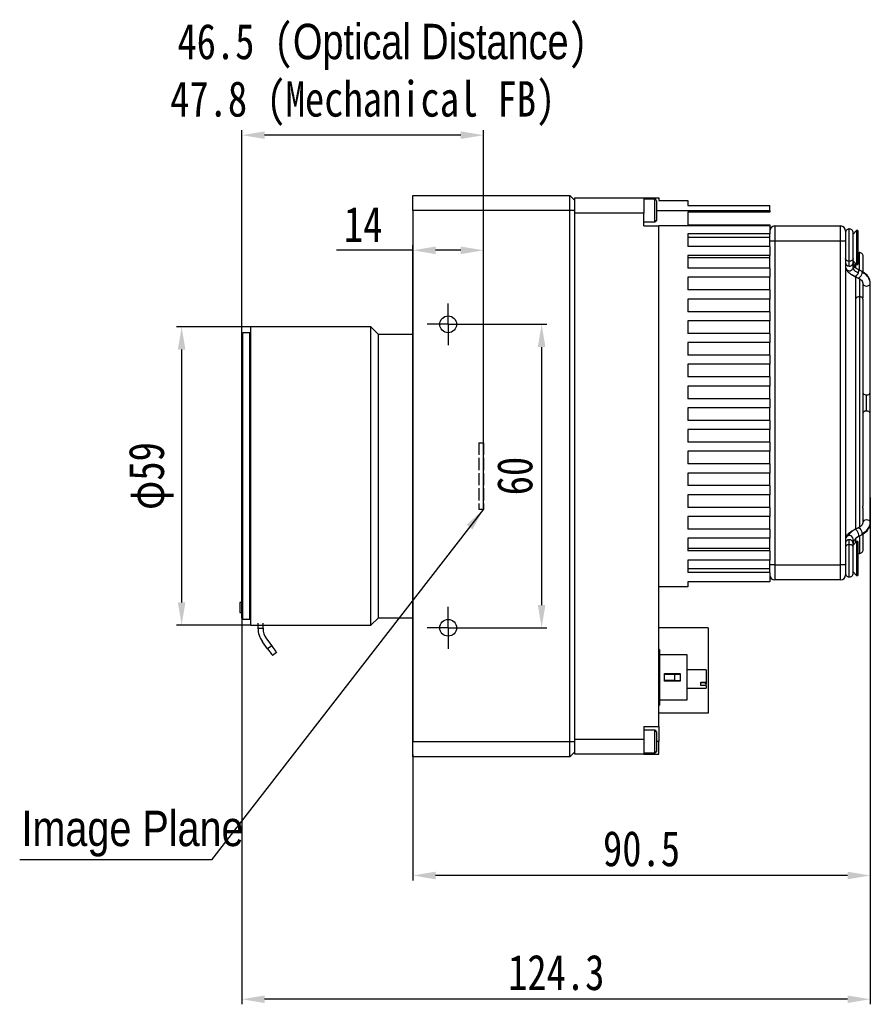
# Model space of a CAD drawing. Header units: millimetres. Extents: x 0 to 12287, y 0 to 1613.
# Tile 4 of 7: x 11887 to 12055, y 1218 to 1413. Entities that reach past the tile are written whole.
import ezdxf

# ---------------------------------------------------------------- set-up
doc = ezdxf.new("R2010")
doc.units = ezdxf.units.MM
for name, pattern in [('ACAD_ISO02W100', [15, 12, -3]), ('CENTER', [50.8, 31.75, -6.35, 6.35, -6.35]), ('CENTER2', [28.575, 19.05, -3.175, 3.175, -3.175])]:
    doc.linetypes.add(name, pattern=pattern)
doc.layers.add('10', color=7, linetype='Continuous')
for name, color, linetype, lineweight in [('粗实线', 7, 'Continuous', 50), ('细实线', 3, 'Continuous', 25), ('细点画线', 1, 'CENTER2', 25), ('细虚线', 2, 'ACAD_ISO02W100', 25)]:
    doc.layers.add(name, color=color, linetype=linetype, lineweight=lineweight)
doc.styles.add('iTek', font='txt', dxfattribs={"width": 0.8, "height": 7})
doc.dimstyles.new('iTek', dxfattribs={"dimscale": 0, "dimtxt": 7, "dimasz": 4.5, "dimexe": 1, "dimexo": 0, "dimgap": 1.5, "dimtad": 1, "dimtoh": 1, "dimdsep": 46, "dimtxsty": 'iTek', "dimcen": 4, "dimclrd": 256, "dimclre": 256, "dimclrt": 256, "dimazin": 2, "dimtfac": 1, "dimtmove": 0, "dimatfit": 3, "dimfxl": 1, "dimlwd": -1, "dimlwe": -1, "dimarcsym": 0})

# ---------------------------------------------------------------- blocks, each defined once
blk = doc.blocks.new('SW_CENTERMARKSYMBOL_1')
at = {"layer": '10', "color": 0}
for p, q in [((0, 2.5), (0, 4.15)), ((0, 0), (0, 2.5)), ((-2.5, 0), (-4.15, 0)), ((0, 0), (-2.5, 0)), ((0, 0), (0, -2.5)), ((0, 0), (2.5, 0)), ((2.5, 0), (4.15, 0)), ((0, -2.5), (0, -4.15))]:
    blk.add_line(p, q, dxfattribs=at)
blk = doc.blocks.new('*D87')
at = {"layer": 'Defpoints', "color": 0, "linetype": 'CENTER'}
for p in [(11932.69, 1351.78), (11918.98, 1292.78), (11932.69, 1292.78)]:
    blk.add_point(p, dxfattribs=at)
at = {"layer": '细实线'}
for p, q in [((11932.69, 1351.78), (11917.98, 1351.78)), ((11918.98, 1347.28), (11918.98, 1297.28)), ((11932.69, 1292.78), (11917.98, 1292.78))]:
    blk.add_line(p, q, dxfattribs=at)
at = {"layer": '细实线', "linetype": 'CENTER'}
for points in [[(11918.23, 1347.28), (11919.73, 1347.28), (11918.98, 1351.78)], [(11918.23, 1297.28), (11919.73, 1297.28), (11918.98, 1292.78)]]:
    blk.add_solid(points, dxfattribs=at)
at = {"layer": '细实线', "linetype": 'CENTER', "insert": (11912.95, 1322.28), "char_height": 7, "attachment_point": 5, "rotation": 90, "style": 'iTek'}
blk.add_mtext('φ59', dxfattribs=at)
blk = doc.blocks.new('*D88')
at = {"layer": 'Defpoints', "color": 0, "linetype": 'CENTER'}
for p in [(12055.2, 1313.21), (11930.9, 1294.15), (11930.9, 1218.83)]:
    blk.add_point(p, dxfattribs=at)
at = {"layer": '细实线'}
for p, q in [((12055.2, 1313.21), (12055.2, 1217.83)), ((11930.9, 1294.15), (11930.9, 1217.83)), ((12050.7, 1218.83), (11935.4, 1218.83))]:
    blk.add_line(p, q, dxfattribs=at)
at = {"layer": '细实线', "linetype": 'CENTER'}
for points in [[(11935.4, 1219.58), (11935.4, 1218.08), (11930.9, 1218.83)], [(12050.7, 1219.58), (12050.7, 1218.08), (12055.2, 1218.83)]]:
    blk.add_solid(points, dxfattribs=at)
at = {"layer": '细实线', "linetype": 'CENTER', "insert": (11993.08, 1224.09), "char_height": 7, "attachment_point": 5, "style": 'iTek'}
blk.add_mtext('124.3', dxfattribs=at)
blk = doc.blocks.new('*D89')
at = {"layer": 'Defpoints', "color": 0, "linetype": 'CENTER'}
for p in [(12055.2, 1318.02), (11964.7, 1267.23), (11964.7, 1243.3)]:
    blk.add_point(p, dxfattribs=at)
at = {"layer": '细实线'}
for p, q in [((12055.2, 1318.02), (12055.2, 1242.3)), ((11964.7, 1267.23), (11964.7, 1242.3)), ((12050.7, 1243.3), (11969.2, 1243.3))]:
    blk.add_line(p, q, dxfattribs=at)
at = {"layer": '细实线', "linetype": 'CENTER'}
for points in [[(11969.2, 1244.05), (11969.2, 1242.55), (11964.7, 1243.3)], [(12050.7, 1244.05), (12050.7, 1242.55), (12055.2, 1243.3)]]:
    blk.add_solid(points, dxfattribs=at)
at = {"layer": '细实线', "linetype": 'CENTER', "insert": (12009.95, 1248.57), "char_height": 7, "attachment_point": 5, "style": 'iTek'}
blk.add_mtext('90.5', dxfattribs=at)
blk = doc.blocks.new('*D90')
at = {"layer": 'Defpoints', "color": 0, "linetype": 'CENTER'}
for p in [(11964.7, 1366.91), (11978.7, 1315.73), (11964.7, 1266.78)]:
    blk.add_point(p, dxfattribs=at)
at = {"layer": '细实线'}
for p, q in [((11964.7, 1366.91), (11949.59, 1366.91)), ((11964.7, 1266.78), (11964.7, 1367.91)), ((11974.2, 1366.91), (11969.2, 1366.91)), ((11978.7, 1315.73), (11978.7, 1367.91))]:
    blk.add_line(p, q, dxfattribs=at)
at = {"layer": '细实线', "linetype": 'CENTER'}
for points in [[(11969.2, 1367.66), (11969.2, 1366.16), (11964.7, 1366.91)], [(11974.2, 1367.66), (11974.2, 1366.16), (11978.7, 1366.91)]]:
    blk.add_solid(points, dxfattribs=at)
at = {"layer": '细实线', "linetype": 'CENTER', "insert": (11954.9, 1372.03), "char_height": 7, "attachment_point": 5, "style": 'iTek'}
blk.add_mtext('14', dxfattribs=at)
blk = doc.blocks.new('*D83')
at = {"layer": 'Defpoints', "color": 0, "linetype": 'CENTER'}
for p in [(11930.9, 1389.68), (11978.7, 1315.73), (11930.9, 1294.15)]:
    blk.add_point(p, dxfattribs=at)
at = {"layer": '细实线'}
for p, q in [((11930.9, 1294.15), (11930.9, 1390.68)), ((11978.7, 1315.73), (11978.7, 1390.68)), ((11974.2, 1389.68), (11935.4, 1389.68))]:
    blk.add_line(p, q, dxfattribs=at)
at = {"layer": '细实线', "linetype": 'CENTER'}
for points in [[(11935.4, 1390.43), (11935.4, 1388.93), (11930.9, 1389.68)], [(11974.2, 1390.43), (11974.2, 1388.93), (11978.7, 1389.68)]]:
    blk.add_solid(points, dxfattribs=at)
at = {"layer": '细实线', "linetype": 'CENTER', "insert": (11954.8, 1395.92), "char_height": 7, "attachment_point": 5, "style": 'iTek'}
blk.add_mtext('47.8 (Mechanical FB)', dxfattribs=at)
blk = doc.blocks.new('*D108')
at = {"layer": 'Defpoints', "color": 0, "linetype": 'CENTER'}
for p in [(11971.7, 1352.28), (11971.7, 1292.28), (11990.19, 1292.28)]:
    blk.add_point(p, dxfattribs=at)
at = {"layer": '细实线'}
for p, q in [((11971.7, 1352.28), (11991.19, 1352.28)), ((11990.19, 1347.78), (11990.19, 1296.78)), ((11971.7, 1292.28), (11991.19, 1292.28))]:
    blk.add_line(p, q, dxfattribs=at)
at = {"layer": '细实线', "linetype": 'CENTER'}
for points in [[(11989.44, 1347.78), (11990.94, 1347.78), (11990.19, 1352.28)], [(11989.44, 1296.78), (11990.94, 1296.78), (11990.19, 1292.28)]]:
    blk.add_solid(points, dxfattribs=at)
at = {"layer": '细实线', "linetype": 'CENTER', "insert": (11984.91, 1322.28), "char_height": 7, "attachment_point": 5, "rotation": 90, "style": 'iTek'}
blk.add_mtext('60', dxfattribs=at)

msp = doc.modelspace()

# ---------------------------------------------------------------- linework, layer by layer
at = {"layer": '粗实线', "lineweight": 30}
for p, q in [((11964.701, 1377.777), (11995.751, 1377.777)), ((11964.701, 1374.777), (11964.701, 1377.777)), ((11995.751, 1374.777), (11995.751, 1377.777)), ((11996.751, 1376.777), (11995.751, 1377.777)), ((11996.751, 1377.277), (12010.401, 1377.277)), ((11996.751, 1374.277), (11996.751, 1377.277)), ((12010.401, 1377.277), (12010.401, 1374.277)), ((12010.401, 1377.277), (12013.401, 1377.277)), ((12012.589, 1377.027), (12010.401, 1377.027)), ((12012.589, 1372.527), (12012.589, 1377.027)), ((12012.901, 1376.714), (12012.901, 1372.839)), ((12013.401, 1377.277), (12013.401, 1376.777)), ((12013.401, 1376.777), (12019.101, 1376.777)), ((12019.101, 1376.777), (12019.101, 1375.777)), ((11964.701, 1374.777), (11964.701, 1269.777)), ((11995.751, 1374.777), (11964.701, 1374.777)), ((11995.751, 1269.777), (11995.751, 1374.777)), ((11996.751, 1374.777), (11995.751, 1374.777)), ((12012.901, 1374.777), (12035.301, 1374.777)), ((12019.101, 1375.777), (12035.301, 1375.777)), ((12035.301, 1374.477), (12019.101, 1374.477)), ((12019.101, 1374.477), (12019.101, 1371.977)), ((12035.301, 1374.777), (12035.301, 1375.777)), ((12035.301, 1374.777), (12035.301, 1374.477)), ((12010.401, 1374.277), (11996.751, 1374.277)), ((11996.751, 1270.277), (11996.751, 1374.277)), ((12010.401, 1371.777), (12010.401, 1374.277)), ((12010.401, 1372.527), (12012.589, 1372.527)), ((12010.401, 1371.777), (12013.401, 1371.777)), ((12013.401, 1272.777), (12013.401, 1371.777)), ((12035.301, 1371.777), (12013.401, 1371.777)), ((12019.101, 1371.977), (12035.301, 1371.977)), ((12035.301, 1371.977), (12035.301, 1371.777)), ((12035.301, 1371.777), (12035.301, 1370.177)), ((12036.301, 1371.727), (12036.301, 1368.727)), ((12036.301, 1371.727), (12049.301, 1371.727)), ((12049.301, 1368.727), (12049.301, 1371.727)), ((12050.301, 1370.727), (12050.301, 1368.727)), ((12051.051, 1364.732), (12051.051, 1371.133)), ((12052.501, 1370.827), (12051.801, 1370.127)), ((12052.701, 1370.827), (12052.501, 1370.827)), ((12052.501, 1370.827), (12052.501, 1364.901)), ((12052.701, 1370.827), (12052.701, 1364.901)), ((12035.301, 1370.177), (12019.101, 1370.177)), ((12019.101, 1370.177), (12019.101, 1367.677)), ((12035.301, 1369.477), (12019.101, 1369.477)), ((12035.301, 1368.727), (12035.301, 1370.177)), ((12035.301, 1367.677), (12035.301, 1368.727)), ((12036.301, 1368.727), (12035.301, 1368.727)), ((12049.301, 1368.727), (12036.301, 1368.727)), ((12036.301, 1368.727), (12036.301, 1304.727)), ((12049.301, 1304.727), (12049.301, 1368.727)), ((12050.301, 1368.727), (12049.301, 1368.727)), ((12050.301, 1368.727), (12050.301, 1304.727)), ((12051.801, 1365.261), (12051.801, 1370.383)), ((12035.301, 1367.677), (12019.101, 1367.677)), ((12035.301, 1367.677), (12035.301, 1365.877)), ((12035.301, 1365.877), (12019.101, 1365.877)), ((12019.101, 1365.877), (12019.101, 1363.377)), ((12019.101, 1365.477), (12035.301, 1365.477)), ((12035.301, 1363.377), (12035.301, 1365.877)), ((12051.801, 1364.827), (12052.501, 1364.127)), ((12052.501, 1364.901), (12052.501, 1364.127)), ((12052.701, 1364.901), (12052.701, 1364.127)), ((12053.051, 1362.996), (12053.051, 1366.477)), ((12053.801, 1362.574), (12053.801, 1365.727)), ((12035.301, 1363.377), (12019.101, 1363.377)), ((12035.301, 1363.377), (12035.301, 1361.577)), ((12051.801, 1363.593), (12051.76, 1363.356)), ((12051.801, 1363.593), (12051.801, 1364.486)), ((12052.301, 1364.327), (12052.301, 1363.493)), ((12052.501, 1364.127), (12052.701, 1364.127)), ((12053.49, 1362.782), (12052.818, 1363.111)), ((12035.301, 1361.577), (12019.101, 1361.577)), ((12019.101, 1361.577), (12019.101, 1359.077)), ((12035.301, 1359.077), (12035.301, 1361.577)), ((12052.158, 1361.764), (12052.83, 1361.435)), ((12052.301, 1361.694), (12052.301, 1357.232)), ((12053.051, 1361.305), (12053.051, 1357.763)), ((12035.301, 1359.077), (12019.101, 1359.077)), ((12035.301, 1359.077), (12035.301, 1357.277)), ((12053.701, 1360.364), (12053.701, 1357.497)), ((12053.701, 1360.364), (12053.716, 1360.261)), ((12055.201, 1360.364), (12055.201, 1360.365)), ((12055.201, 1338.848), (12055.201, 1360.364)), ((12035.301, 1357.277), (12019.101, 1357.277)), ((12019.101, 1357.277), (12019.101, 1354.777)), ((12035.301, 1354.777), (12035.301, 1357.277)), ((12052.301, 1357.232), (12052.301, 1311.76)), ((12053.051, 1357.763), (12053.051, 1312.112)), ((12053.801, 1316.485), (12053.801, 1356.968)), ((12035.301, 1354.777), (12019.101, 1354.777)), ((12035.301, 1354.777), (12035.301, 1352.977)), ((11956.401, 1351.777), (11932.691, 1351.777)), ((11932.691, 1322.277), (11932.691, 1351.777)), ((11957.901, 1350.277), (11956.401, 1351.777)), ((11956.401, 1322.277), (11956.401, 1351.777)), ((12035.301, 1352.977), (12019.101, 1352.977)), ((12019.101, 1352.977), (12019.101, 1350.477)), ((12035.301, 1350.477), (12035.301, 1352.977)), ((11931.101, 1350.602), (11930.901, 1350.402)), ((11930.901, 1294.152), (11930.901, 1350.402)), ((11932.491, 1350.602), (11931.101, 1350.602)), ((11931.101, 1293.952), (11931.101, 1350.602)), ((11932.691, 1350.402), (11932.491, 1350.602)), ((11932.491, 1293.952), (11932.491, 1350.602)), ((11964.701, 1350.277), (11957.901, 1350.277)), ((11957.901, 1322.277), (11957.901, 1350.277)), ((12035.301, 1350.477), (12019.101, 1350.477)), ((12035.301, 1350.477), (12035.301, 1348.677)), ((12035.301, 1348.677), (12019.101, 1348.677)), ((12019.101, 1348.677), (12019.101, 1346.177)), ((12035.301, 1346.177), (12035.301, 1348.677)), ((12035.301, 1346.177), (12019.101, 1346.177)), ((12035.301, 1346.177), (12035.301, 1344.377)), ((12035.301, 1344.377), (12019.101, 1344.377)), ((12019.101, 1344.377), (12019.101, 1341.877)), ((12035.301, 1341.877), (12035.301, 1344.377)), ((12035.301, 1341.877), (12019.101, 1341.877)), ((12035.301, 1341.877), (12035.301, 1340.077)), ((12035.301, 1340.077), (12019.101, 1340.077)), ((12019.101, 1340.077), (12019.101, 1337.577)), ((12035.301, 1337.577), (12035.301, 1340.077)), ((12035.301, 1337.577), (12019.101, 1337.577)), ((12035.301, 1337.577), (12035.301, 1335.777)), ((12054.451, 1335.136), (12054.451, 1338.318)), ((12035.301, 1335.777), (12019.101, 1335.777)), ((12019.101, 1335.777), (12019.101, 1333.277)), ((12035.301, 1333.277), (12035.301, 1335.777)), ((12055.201, 1313.089), (12055.201, 1334.605)), ((12035.301, 1333.277), (12019.101, 1333.277)), ((12035.301, 1333.277), (12035.301, 1331.477)), ((12035.301, 1331.477), (12019.101, 1331.477)), ((12019.101, 1331.477), (12019.101, 1328.977)), ((12035.301, 1328.977), (12035.301, 1331.477)), ((12035.301, 1328.977), (12019.101, 1328.977)), ((12035.301, 1328.977), (12035.301, 1327.177)), ((12035.301, 1327.177), (12019.101, 1327.177)), ((12019.101, 1327.177), (12019.101, 1324.677)), ((12035.301, 1324.677), (12035.301, 1327.177)), ((12035.301, 1324.677), (12019.101, 1324.677)), ((12035.301, 1324.677), (12035.301, 1322.877)), ((11932.691, 1292.777), (11932.691, 1322.277)), ((11956.401, 1292.777), (11956.401, 1322.277)), ((11957.901, 1294.277), (11957.901, 1322.277)), ((12035.301, 1322.877), (12019.101, 1322.877)), ((12019.101, 1322.877), (12019.101, 1320.377)), ((12035.301, 1320.377), (12035.301, 1322.877)), ((12035.301, 1320.377), (12019.101, 1320.377)), ((12035.301, 1320.377), (12035.301, 1318.577)), ((12035.301, 1318.577), (12019.101, 1318.577)), ((12019.101, 1318.577), (12019.101, 1316.077)), ((12035.301, 1316.077), (12035.301, 1318.577)), ((12035.301, 1316.077), (12019.101, 1316.077)), ((12035.301, 1316.077), (12035.301, 1314.277)), ((12035.301, 1314.277), (12019.101, 1314.277)), ((12019.101, 1314.277), (12019.101, 1311.777)), ((12035.301, 1311.777), (12035.301, 1314.277)), ((12053.701, 1315.956), (12053.701, 1313.089)), ((12055.176, 1312.778), (12055.188, 1313.187)), ((12035.301, 1311.777), (12019.101, 1311.777)), ((12035.301, 1311.777), (12035.301, 1309.977)), ((12050.986, 1310.709), (12050.935, 1310.624)), ((12051.545, 1311.299), (12051.481, 1311.233)), ((12052.138, 1311.677), (12052.158, 1311.69)), ((12052.158, 1311.69), (12052.139, 1311.678)), ((12052.83, 1312.019), (12052.158, 1311.69)), ((12052.301, 1311.76), (12052.158, 1311.69)), ((12052.482, 1310.127), (12052.776, 1310.331)), ((12052.799, 1310.335), (12052.838, 1310.355)), ((12052.818, 1310.343), (12053.49, 1310.672)), ((12052.824, 1312.016), (12052.83, 1312.019)), ((12053.051, 1310.457), (12053.051, 1306.977)), ((12053.801, 1307.727), (12053.801, 1310.859)), ((12035.301, 1309.977), (12019.101, 1309.977)), ((12019.101, 1309.977), (12019.101, 1307.477)), ((12035.301, 1307.477), (12035.301, 1309.977)), ((12050.302, 1309.873), (12050.302, 1309.828)), ((12051.051, 1302.32), (12051.051, 1308.721)), ((12051.801, 1308.968), (12051.801, 1309.795)), ((12052.501, 1309.327), (12051.801, 1308.627)), ((12052.301, 1309.981), (12052.301, 1309.127)), ((12052.381, 1310.024), (12052.482, 1310.127)), ((12052.701, 1309.327), (12052.501, 1309.327)), ((12052.501, 1309.327), (12052.501, 1303.401)), ((12052.701, 1309.327), (12052.701, 1303.401)), ((12035.301, 1307.977), (12019.101, 1307.977)), ((12035.301, 1307.477), (12019.101, 1307.477)), ((12035.301, 1307.477), (12035.301, 1305.677)), ((12051.801, 1303.07), (12051.801, 1308.189)), ((12035.301, 1305.677), (12019.101, 1305.677)), ((12019.101, 1305.677), (12019.101, 1303.177)), ((12035.301, 1304.727), (12035.301, 1305.677)), ((12036.301, 1304.727), (12035.301, 1304.727)), ((12035.301, 1303.177), (12035.301, 1304.727)), ((12036.301, 1304.727), (12049.301, 1304.727)), ((12036.301, 1304.727), (12036.301, 1301.727)), ((12049.301, 1301.727), (12049.301, 1304.727)), ((12050.301, 1304.727), (12049.301, 1304.727)), ((12050.301, 1304.727), (12050.301, 1302.727)), ((12019.101, 1303.977), (12035.301, 1303.977)), ((12035.301, 1303.177), (12019.101, 1303.177)), ((12035.301, 1303.177), (12035.301, 1301.377)), ((12051.801, 1303.327), (12052.501, 1302.627)), ((12052.501, 1303.401), (12052.501, 1302.627)), ((12052.501, 1302.627), (12052.701, 1302.627)), ((12052.701, 1303.401), (12052.701, 1302.627)), ((12035.301, 1301.377), (12019.101, 1301.377)), ((12019.101, 1301.377), (12019.101, 1300.377)), ((12049.301, 1301.727), (12036.301, 1301.727)), ((12019.101, 1300.377), (12013.401, 1300.377)), ((11930.901, 1297.277), (11930.481, 1297.277)), ((11930.481, 1297.277), (11930.481, 1295.277)), ((11930.481, 1295.277), (11930.901, 1295.277)), ((11930.901, 1294.152), (11931.101, 1293.952)), ((11931.101, 1293.952), (11932.491, 1293.952)), ((11932.491, 1293.952), (11932.691, 1294.152)), ((11932.691, 1292.777), (11934.081, 1292.777)), ((11934.081, 1293.201), (11934.081, 1292.777)), ((11934.081, 1292.777), (11934.081, 1292.191)), ((11934.081, 1292.777), (11935.081, 1292.777)), ((11935.081, 1292.777), (11935.081, 1293.201)), ((11935.081, 1292.777), (11956.401, 1292.777)), ((11935.081, 1292.191), (11935.081, 1292.777)), ((11956.401, 1292.777), (11957.901, 1294.277)), ((11957.901, 1294.277), (11964.701, 1294.277)), ((11934.081, 1292.191), (11935.081, 1292.191)), ((12023.101, 1292.237), (12013.401, 1292.237)), ((12023.101, 1292.237), (12023.101, 1275.417)), ((11935.994, 1288.118), (11934.959, 1289.522)), ((11935.764, 1290.115), (11936.799, 1288.711)), ((11936.799, 1288.711), (11935.994, 1288.118)), ((11937.772, 1287.39), (11936.967, 1286.796)), ((12013.501, 1287.977), (12013.401, 1287.977)), ((12013.501, 1287.977), (12013.501, 1276.977)), ((12019.001, 1286.902), (12013.501, 1286.902)), ((12019.001, 1278.052), (12019.001, 1286.902)), ((12014.501, 1283.227), (12017.601, 1283.227)), ((12014.501, 1281.727), (12014.501, 1283.227)), ((12014.501, 1283.127), (12016.503, 1283.127)), ((12016.503, 1283.127), (12017.601, 1283.127)), ((12016.701, 1283.227), (12016.701, 1283.157)), ((12017.601, 1283.227), (12017.601, 1281.727)), ((12022.701, 1283.957), (12019.001, 1283.957)), ((12022.701, 1283.957), (12022.701, 1281.532)), ((12016.503, 1281.827), (12014.501, 1281.827)), ((12017.601, 1281.727), (12014.501, 1281.727)), ((12016.503, 1281.827), (12017.601, 1281.827)), ((12016.701, 1281.827), (12016.701, 1281.727)), ((12021.701, 1281.532), (12022.701, 1281.532)), ((12021.701, 1280.862), (12021.701, 1281.532)), ((12021.701, 1281.443), (12022.301, 1281.443)), ((12022.301, 1281.443), (12022.301, 1281.532)), ((12022.701, 1281.203), (12022.301, 1281.443)), ((12022.701, 1281.532), (12022.701, 1281.197)), ((12022.701, 1280.862), (12022.701, 1281.203)), ((12019.001, 1280.357), (12022.701, 1280.357)), ((12022.701, 1280.862), (12021.701, 1280.862)), ((12022.701, 1280.862), (12022.701, 1280.357)), ((12013.501, 1278.052), (12019.001, 1278.052)), ((12013.401, 1276.977), (12013.501, 1276.977)), ((12023.101, 1275.417), (12013.401, 1275.417)), ((12010.401, 1272.777), (12013.401, 1272.777)), ((12010.401, 1272.777), (12010.401, 1270.277)), ((12012.589, 1272.027), (12010.401, 1272.027)), ((12012.589, 1267.527), (12012.589, 1272.027)), ((12012.901, 1271.714), (12012.901, 1267.839)), ((12013.401, 1272.777), (12013.401, 1269.777)), ((11964.701, 1269.777), (11995.751, 1269.777)), ((11964.701, 1266.777), (11964.701, 1269.777)), ((11995.751, 1266.777), (11995.751, 1269.777)), ((11995.751, 1269.777), (11996.751, 1269.777)), ((11996.751, 1270.277), (12010.401, 1270.277)), ((11996.751, 1267.277), (11996.751, 1270.277)), ((12010.401, 1270.277), (12010.401, 1267.277)), ((12013.401, 1269.777), (12012.901, 1269.777)), ((12013.401, 1267.277), (12013.401, 1269.777)), ((11995.751, 1266.777), (11996.751, 1267.777)), ((12010.401, 1267.527), (12012.589, 1267.527)), ((11995.751, 1266.777), (11964.701, 1266.777)), ((12010.401, 1267.277), (11996.751, 1267.277)), ((12010.401, 1267.277), (12013.401, 1267.277))]:
    msp.add_line(p, q, dxfattribs=at)
at = {"layer": '粗实线', "lineweight": 30, "flags": 128}
for points in [[(12052.838, 1362.489), (12052.905, 1362.747), (12052.909, 1362.958), (12052.849, 1363.089), (12052.823, 1363.108)], [(12053.49, 1362.782), (12053.554, 1362.714), (12053.587, 1362.544)], [(12051.545, 1362.155), (12051.749, 1362.003), (12052.139, 1361.776)], [(12052.159, 1361.763), (12052.243, 1361.753), (12052.395, 1361.824), (12052.562, 1361.99), (12052.717, 1362.223), (12052.838, 1362.489)], [(12053.587, 1362.544), (12053.554, 1362.308), (12053.462, 1362.041), (12053.323, 1361.785), (12053.16, 1361.578), (12052.996, 1361.451), (12052.858, 1361.425), (12052.83, 1361.435)], [(12053.716, 1360.261), (12053.759, 1360.161), (12053.921, 1359.989), (12054.164, 1359.874), (12054.451, 1359.834), (12054.738, 1359.874), (12054.982, 1359.989), (12055.144, 1360.161), (12055.201, 1360.364)], [(12055.201, 1360.364), (12055.174, 1360.683), (12055.164, 1360.738)], [(12055.201, 1313.089), (12055.144, 1313.292), (12054.982, 1313.464), (12054.738, 1313.579), (12054.451, 1313.619), (12054.164, 1313.579), (12053.921, 1313.464), (12053.759, 1313.292), (12053.701, 1313.089)], [(12055.201, 1313.089), (12055.174, 1312.77), (12055.164, 1312.716)], [(12052.838, 1310.355), (12052.905, 1310.475), (12052.909, 1310.678), (12052.849, 1310.933), (12052.734, 1311.2), (12052.581, 1311.439), (12052.415, 1311.614), (12052.259, 1311.698), (12052.158, 1311.69)], [(12052.83, 1312.019), (12052.858, 1312.028), (12052.996, 1312.002), (12053.16, 1311.876), (12053.323, 1311.668), (12053.462, 1311.412), (12053.554, 1311.145), (12053.587, 1310.909)], [(12053.587, 1310.909), (12053.554, 1310.739), (12053.49, 1310.672)], [(11935.994, 1288.118), (11936.22, 1287.811), (11936.428, 1287.527), (11936.612, 1287.278), (11936.763, 1287.074), (11936.875, 1286.922), (11936.944, 1286.828), (11936.967, 1286.796)], [(11936.799, 1288.711), (11937.025, 1288.404), (11937.234, 1288.12), (11937.417, 1287.872), (11937.568, 1287.667), (11937.68, 1287.515), (11937.749, 1287.421), (11937.772, 1287.39)]]:
    msp.add_lwpolyline(points, dxfattribs=at)
at = {"layer": '粗实线', "lineweight": 30}
for centre in [(11971.701, 1352.277), (11971.701, 1292.277)]:
    msp.add_circle(centre, 1.65, dxfattribs=at)
for centre, radius, start, end in [((12012.589, 1376.714), 0.313, 0, 90), ((12012.589, 1372.839), 0.312, 270, 0), ((12036.301, 1370.727), 1, 90, 180), ((12049.301, 1370.727), 1, 0, 90), ((12051.039, 1364.499), 0.738, 181.42176, 270.9708), ((12051.054, 1363.616), 0.753, 181.70281, 339.83204), ((12051.068, 1364.494), 0.733, 268.69431, 359.33948), ((12053.371, 1364.255), 1.844, 209.15401, 253.19933), ((12053.744, 1364.847), 1.978, 190.97463, 223.19933), ((12052.498, 1360.001), 2.766, 15.43849, 66.8105), ((12054.411, 1339.146), 0.829, 222.72001, 272.80496), ((12054.545, 1338.981), 0.67, 261.95082, 348.57854), ((12054.411, 1334.307), 0.829, 87.19485, 137.27969), ((12054.545, 1334.473), 0.67, 11.42193, 98.04948), ((12052.498, 1313.452), 2.766, 293.18996, 344.56175), ((12051.039, 1309.782), 0.738, 89.02409, 178.98997), ((12053.523, 1308.855), 3.144, 116.12863, 148.68838), ((12051.064, 1309.782), 0.738, 1.01003, 90.97619), ((12053.663, 1308.669), 1.877, 116.08295, 133.67865), ((12051.035, 1308.959), 0.733, 88.69463, 179.33945), ((12051.064, 1308.954), 0.738, 1.42198, 90.97101), ((12036.301, 1302.727), 1, 180, 270), ((12049.301, 1302.727), 1, 270, 0), ((11938.581, 1292.191), 4.5, 180, 216.38435), ((11938.581, 1292.191), 3.5, 180, 216.38435), ((12012.589, 1271.714), 0.312, 0, 90), ((12012.589, 1267.839), 0.313, 270, 0)]:
    msp.add_arc(centre, radius, start, end, dxfattribs=at)
for points, knots in [([(12051.126, 1371.13), (12051.026, 1371.128), (12050.816, 1371.125), (12050.534, 1370.956), (12050.338, 1370.692), (12050.313, 1370.483), (12050.301, 1370.383)], [0, 0, 0, 0, 0.23876908, 0.49999831, 0.76122904, 1, 1, 1, 1]), ([(12051.801, 1370.383), (12051.79, 1370.483), (12051.765, 1370.692), (12051.569, 1370.956), (12051.287, 1371.125), (12051.077, 1371.128), (12050.977, 1371.13)], [0, 0, 0, 0, 0.2387712, 0.4999998, 0.7612313, 1, 1, 1, 1]), ([(12051.051, 1364.732), (12050.963, 1364.738), (12050.779, 1364.752), (12050.522, 1364.866), (12050.352, 1365.043), (12050.282, 1365.199), (12050.305, 1365.274), (12050.306, 1365.279)], [0, 0, 0, 0, 0.2214707, 0.4588052, 0.7306559, 0.9791328, 1, 1, 1, 1]), ([(12051.8, 1365.268), (12051.8, 1365.266), (12051.821, 1365.196), (12051.75, 1365.043), (12051.581, 1364.866), (12051.323, 1364.752), (12051.14, 1364.738), (12051.051, 1364.732)], [0, 0, 0, 0, 0.00771918, 0.25953295, 0.53503191, 0.77555572, 1, 1, 1, 1]), ([(12051.051, 1363.761), (12051.051, 1363.883), (12051.051, 1364.102), (12051.051, 1364.539), (12051.051, 1364.732)], [0, 0, 0, 0, 0.5599988, 1, 1, 1, 1]), ([(12051.801, 1364.486), (12051.801, 1364.571), (12051.801, 1364.741), (12051.801, 1365.088), (12051.801, 1365.262)], [0, 0, 0, 0, 0.50000012, 1, 1, 1, 1]), ([(12052.301, 1363.512), (12052.265, 1363.548), (12052.128, 1363.682), (12051.967, 1363.982), (12051.827, 1364.388), (12051.81, 1364.681), (12051.801, 1364.826)], [0, 0, 0, 0, 0.1105419, 0.4106896, 0.7090569, 1, 1, 1, 1]), ([(12053.126, 1366.473), (12053.024, 1366.476), (12052.87, 1366.481), (12052.744, 1366.398), (12052.701, 1366.37)], [0, 0, 0, 0, 0.6662848, 1, 1, 1, 1]), ([(12053.801, 1365.727), (12053.79, 1365.827), (12053.765, 1366.035), (12053.569, 1366.299), (12053.287, 1366.468), (12053.077, 1366.471), (12052.977, 1366.473)], [0, 0, 0, 0, 0.23877149, 0.50000041, 0.76123069, 1, 1, 1, 1]), ([(12050.302, 1363.581), (12050.322, 1363.446), (12050.367, 1363.141), (12050.696, 1362.714), (12051.269, 1362.235), (12051.853, 1361.925), (12052.159, 1361.763)], [0, 0, 0, 0, 0.18433071, 0.41810167, 0.69504635, 1, 1, 1, 1]), ([(12052.817, 1363.111), (12052.609, 1363.219), (12052.214, 1363.424), (12051.89, 1363.657), (12051.835, 1363.679), (12051.81, 1363.69)], [0, 0, 0, 0, 0.3783831, 0.7180637, 1, 1, 1, 1]), ([(12055.176, 1360.675), (12055.117, 1360.917), (12055.004, 1361.387), (12054.481, 1362.162), (12053.873, 1362.542), (12053.49, 1362.781)], [0, 0, 0, 0, 0.2825105, 0.5481113, 1, 1, 1, 1]), ([(12052.829, 1361.435), (12053.058, 1361.293), (12053.424, 1361.066), (12053.685, 1360.639), (12053.704, 1360.393), (12053.714, 1360.266)], [0, 0, 0, 0, 0.4439359, 0.7124737, 1, 1, 1, 1]), ([(12054.51, 1362.021), (12054.369, 1362.172), (12054.166, 1362.389), (12053.886, 1362.547), (12053.801, 1362.595)], [0, 0, 0, 0, 0.6971074, 1, 1, 1, 1]), ([(12053.801, 1360.227), (12053.795, 1360.33), (12053.786, 1360.475), (12053.698, 1360.585), (12053.672, 1360.617)], [0, 0, 0, 0, 0.7091502, 1, 1, 1, 1]), ([(12052.303, 1357.227), (12052.303, 1357.229), (12052.282, 1357.299), (12052.353, 1357.452), (12052.522, 1357.629), (12052.78, 1357.743), (12052.963, 1357.757), (12053.051, 1357.763)], [0, 0, 0, 0, 0.0068791, 0.2589061, 0.5346408, 0.7753649, 1, 1, 1, 1]), ([(12053.051, 1357.763), (12053.14, 1357.756), (12053.323, 1357.743), (12053.556, 1357.643), (12053.656, 1357.543), (12053.701, 1357.497)], [0, 0, 0, 0, 0.3384121, 0.70106649, 1, 1, 1, 1]), ([(12053.8, 1356.965), (12053.801, 1356.969), (12053.804, 1356.997), (12053.791, 1357.077), (12053.763, 1357.193), (12053.729, 1357.314), (12053.705, 1357.419), (12053.703, 1357.473), (12053.701, 1357.497)], [0, 0, 0, 0, 0.0272441, 0.2327945, 0.4399127, 0.6427761, 0.8423128, 1, 1, 1, 1]), ([(11930.901, 1343.804), (11930.901, 1343.753), (11930.901, 1343.641), (11930.901, 1343.483), (11930.901, 1343.454), (11930.901, 1343.435)], [0, 0, 0, 0, 0.2272499, 0.4997133, 1, 1, 1, 1]), ([(12055.201, 1334.605), (12055.201, 1334.901), (12055.201, 1335.355), (12055.201, 1336.113), (12055.201, 1336.727), (12055.201, 1337.34), (12055.201, 1338.099), (12055.201, 1338.553), (12055.201, 1338.848)], [0, 0, 0, 0, 0.2394568, 0.3683606, 0.5, 0.6316392, 0.7605431, 1, 1, 1, 1]), ([(11930.901, 1321.287), (11930.901, 1321.236), (11930.901, 1321.124), (11930.901, 1320.966), (11930.901, 1320.937), (11930.901, 1320.918)], [0, 0, 0, 0, 0.2272502, 0.4997137, 1, 1, 1, 1]), ([(12053.701, 1315.956), (12053.703, 1315.988), (12053.708, 1316.051), (12053.736, 1316.168), (12053.77, 1316.288), (12053.795, 1316.399), (12053.805, 1316.476), (12053.8, 1316.503), (12053.799, 1316.507)], [0, 0, 0, 0, 0.1938447, 0.3877778, 0.5792834, 0.7697094, 0.9639168, 1, 1, 1, 1]), ([(12053.714, 1313.187), (12053.704, 1313.06), (12053.685, 1312.814), (12053.424, 1312.388), (12053.058, 1312.16), (12052.829, 1312.018)], [0, 0, 0, 0, 0.2875261, 0.5560643, 1, 1, 1, 1]), ([(12053.49, 1310.672), (12053.873, 1310.911), (12054.481, 1311.291), (12055.004, 1312.067), (12055.117, 1312.536), (12055.176, 1312.778)], [0, 0, 0, 0, 0.45188918, 0.71748982, 1, 1, 1, 1]), ([(12052.159, 1311.69), (12051.884, 1311.546), (12051.344, 1311.262), (12050.762, 1310.805), (12050.381, 1310.35), (12050.327, 1310.025), (12050.302, 1309.873)], [0, 0, 0, 0, 0.27339254, 0.53773611, 0.78239655, 1, 1, 1, 1]), ([(12051.051, 1308.721), (12050.963, 1308.715), (12050.78, 1308.701), (12050.522, 1308.588), (12050.353, 1308.41), (12050.282, 1308.258), (12050.303, 1308.187), (12050.303, 1308.185)], [0, 0, 0, 0, 0.2244458, 0.4649663, 0.7404703, 0.9922825, 1, 1, 1, 1]), ([(12051.051, 1308.721), (12051.051, 1308.963), (12051.051, 1309.393), (12051.051, 1309.601), (12051.051, 1309.692)], [0, 0, 0, 0, 0.5599999, 1, 1, 1, 1]), ([(12051.797, 1308.174), (12051.798, 1308.18), (12051.821, 1308.254), (12051.751, 1308.41), (12051.581, 1308.588), (12051.323, 1308.701), (12051.14, 1308.715), (12051.051, 1308.721)], [0, 0, 0, 0, 0.02087204, 0.26934624, 0.54119568, 0.77853, 1, 1, 1, 1]), ([(12051.801, 1308.627), (12051.81, 1308.772), (12051.827, 1309.065), (12051.966, 1309.473), (12052.15, 1309.804), (12052.316, 1309.962), (12052.381, 1310.024)], [0, 0, 0, 0, 0.2688663, 0.5445935, 0.821965, 1, 1, 1, 1]), ([(12051.801, 1308.191), (12051.801, 1308.365), (12051.801, 1308.712), (12051.801, 1308.882), (12051.801, 1308.968)], [0, 0, 0, 0, 0.5000003, 1, 1, 1, 1]), ([(12052.701, 1307.084), (12052.744, 1307.056), (12052.87, 1306.973), (12053.024, 1306.977), (12053.126, 1306.981)], [0, 0, 0, 0, 0.3337154, 1, 1, 1, 1]), ([(12052.977, 1306.981), (12053.077, 1306.982), (12053.287, 1306.986), (12053.569, 1307.154), (12053.765, 1307.418), (12053.79, 1307.627), (12053.801, 1307.727)], [0, 0, 0, 0, 0.2387694, 0.5000006, 0.7612298, 1, 1, 1, 1]), ([(12050.301, 1303.07), (12050.313, 1302.97), (12050.338, 1302.761), (12050.534, 1302.497), (12050.816, 1302.329), (12051.026, 1302.325), (12051.126, 1302.323)], [0, 0, 0, 0, 0.2387698, 0.5000009, 0.7612305, 1, 1, 1, 1]), ([(12050.977, 1302.323), (12051.077, 1302.325), (12051.287, 1302.329), (12051.569, 1302.497), (12051.765, 1302.761), (12051.79, 1302.97), (12051.801, 1303.07)], [0, 0, 0, 0, 0.2387692, 0.500001, 0.7612299, 1, 1, 1, 1]), ([(11930.901, 1298.771), (11930.901, 1298.72), (11930.901, 1298.608), (11930.901, 1298.449), (11930.901, 1298.42), (11930.901, 1298.402)], [0, 0, 0, 0, 0.2272505, 0.4997138, 1, 1, 1, 1])]:
    msp.add_open_spline(points, degree=3, knots=knots, dxfattribs=at)
msp.add_open_spline([(12016.503, 1281.827), (12016.507, 1282.043), (12016.513, 1282.477), (12016.507, 1282.91), (12016.503, 1283.127)], degree=3, dxfattribs=at)
at = {"layer": '细虚线', "ltscale": 0.2}
for p, q in [((11977.8, 1328.857), (11978.701, 1328.857)), ((11977.8, 1328.857), (11977.8, 1315.727)), ((11978.701, 1328.857), (11978.701, 1315.727)), ((11977.8, 1315.727), (11978.701, 1315.727))]:
    msp.add_line(p, q, dxfattribs=at)

# ---------------------------------------------------------------- block references
at = {"layer": '细点画线', "ltscale": 0.5}
for p in [(11971.701, 1352.277), (11971.701, 1292.277)]:
    msp.add_blockref('SW_CENTERMARKSYMBOL_1', p, dxfattribs=at)

# ---------------------------------------------------------------- texts
at = {"layer": '细实线', "linetype": 'CENTER', "insert": (11918.144, 1411.699), "char_height": 7, "width": 110.81781, "attachment_point": 1, "style": 'iTek'}
msp.add_mtext('46.5 ({\\f@方正黑体简体|b0|i0|c134|p2;Optical Distance})', dxfattribs=at)
at = {"layer": '细实线', "color": 1, "linetype": 'CENTER', "insert": (11887.307, 1256.111), "char_height": 7, "width": 49.62247, "attachment_point": 1, "style": 'iTek'}
msp.add_mtext('{\\fArial|b0|i0|c0|p34;Image Plane}', dxfattribs=at)

# ---------------------------------------------------------------- dimensions: what is measured, and where the dimension line sits
at = {"layer": '细实线', "color": 1, "linetype": 'CENTER'}
dim = msp.add_linear_dim(base=(11930.901, 1389.684), p1=(11978.701, 1315.727), p2=(11930.901, 1294.152), text='<> (Mechanical FB)', dimstyle='iTek', override={"dimscale": 1}, dxfattribs=at)
dim.commit()
dim.dimension.update_dxf_attribs({"geometry": '*D83', "text_midpoint": (11954.801, 1389.684), "dimtype": 160})
for base, p1, p2, picture, middle in [((11964.701, 1366.912), (11978.701, 1315.727), (11964.701, 1266.777), '*D90', (11954.896, 1366.912)), ((11964.701, 1243.301), (12055.201, 1318.021), (11964.701, 1267.233), '*D89', (12009.951, 1243.301)), ((11930.901, 1218.83), (12055.201, 1313.211), (11930.901, 1294.152), '*D88', (11993.076, 1218.83))]:
    dim = msp.add_linear_dim(base=base, p1=p1, p2=p2, dimstyle='iTek', override={"dimscale": 1}, dxfattribs=at)
    dim.commit()
    dim.dimension.update_dxf_attribs({"geometry": picture, "text_midpoint": middle, "dimtype": 160})
dim = msp.add_linear_dim(base=(11918.978, 1292.777), p1=(11932.691, 1351.777), p2=(11932.691, 1292.777), angle=90, text='φ<>', dimstyle='iTek', override={"dimscale": 1}, dxfattribs=at)
dim.commit()
dim.dimension.update_dxf_attribs({"geometry": '*D87', "text_midpoint": (11912.953, 1322.277)})
dim = msp.add_linear_dim(base=(11990.19, 1292.277), p1=(11971.701, 1352.277), p2=(11971.701, 1292.277), angle=90, dimstyle='iTek', override={"dimscale": 1}, dxfattribs=at)
dim.commit()
dim.dimension.update_dxf_attribs({"geometry": '*D108', "text_midpoint": (11984.914, 1322.277)})

# ---------------------------------------------------------------- leaders
at = {"layer": '细实线', "color": 1}
msp.add_leader([(11978.701, 1315.727), (11924.918, 1246.426), (11886.949, 1246.426)], dimstyle='iTek', override={"dimscale": 1, "dimtad": 0}, dxfattribs=at)

doc.saveas('drawing.dxf')
